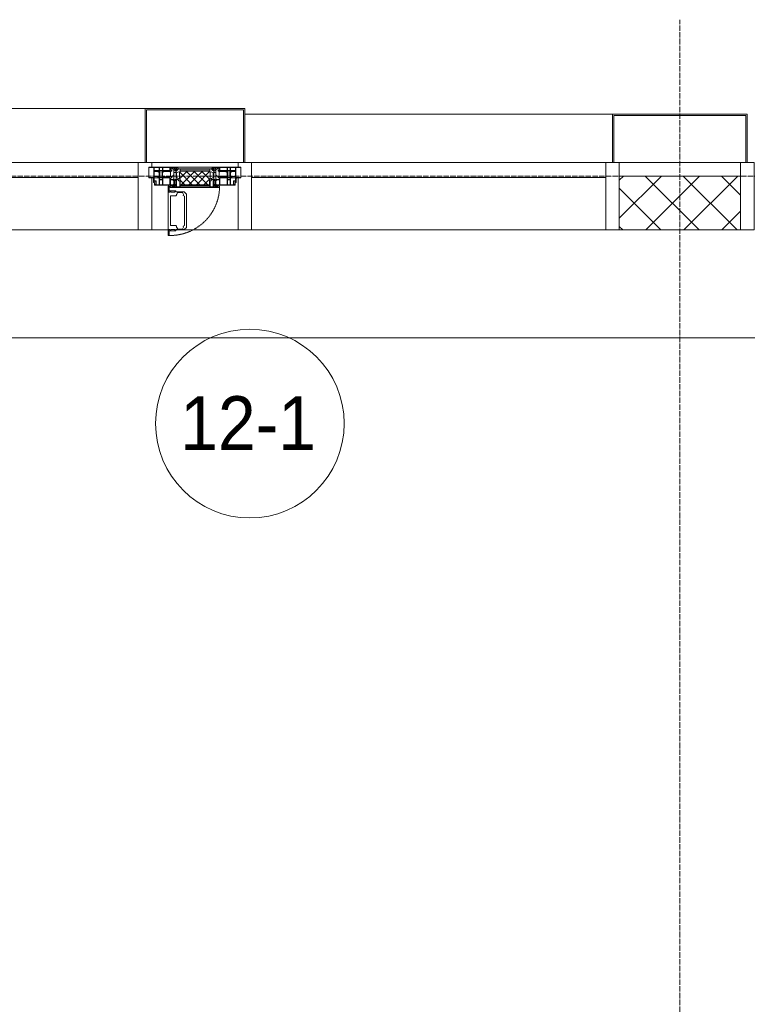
# Model space of a CAD drawing. Header units: millimetres. Extents: x 5617 to 112069, y 7718 to 237687.
# Tile 41 of 62: x 59096 to 61796, y 74527 to 78180. Entities that reach past the tile are written whole.
import ezdxf

# ---------------------------------------------------------------- set-up
doc = ezdxf.new("R2010")
doc.units = ezdxf.units.MM
for name, pattern in [('-D1-02х01', [3, 2, -1]), ('ADSK_Линия сетки', [25, 20, -2.5, 0, -2.5]), ('Линия сетки', [25, 20, -2.5, 0, -2.5])]:
    doc.linetypes.add(name, pattern=pattern)
for name, color, linetype, lineweight in [('Импосты витража', 7, 'Continuous', 18), ('Колонны', 7, 'Continuous', 18), ('Марки помещений', 7, 'Continuous', 20), ('Окна', 7, 'Continuous', 18), ('Оси', 7, 'Continuous', 9), ('Панели витража', 7, 'Continuous', 18), ('Перекрытия', 7, 'Continuous', 18), ('Стены разрез', 7, 'Continuous', 40), ('Элементы узлов', 7, 'Continuous', 18)]:
    doc.layers.add(name, color=color, linetype=linetype, lineweight=lineweight)
doc.styles.add('Arial_3', font='arial.ttf', dxfattribs={"width": 0.9, "height": 200})

# ---------------------------------------------------------------- blocks, each defined once
blk = doc.blocks.new('135_SLK_K1_AR_rvt-1-МКСС_K1_L26_85_950_1')
at = {"layer": 'Перекрытия', "color": 253, "true_color": 0xaaaaaa}
blk.add_line((47950, 77000), (43350, 77000), dxfattribs=at)
blk = doc.blocks.new('Rectangular Mullion - R_StandardFrame_50Wx250H-3997581-МКСС_K1_L26_85_950_1')
at = {"layer": 'Импосты витража', "color": 253, "lineweight": 5, "true_color": 0xaaaaaa}
blk.add_line((17725, 77650), (18175, 77650), dxfattribs=at)
blk = doc.blocks.new('Rectangular Mullion - R_StandardFrame_50Wx250H-V64-МКСС_K1_L26_85_950_1')
at = {"layer": 'Импосты витража', "color": 253, "lineweight": 5, "true_color": 0xaaaaaa}
for p, q in [((-25, -250), (-25, 0)), ((-25, 0), (0, 0)), ((5, 0), (25, 0)), ((25, 0), (25, -250)), ((25, -250), (-25, -250))]:
    blk.add_line(p, q, dxfattribs=at)
blk = doc.blocks.new('A_PAN_Створка - 383мм П-7_2-V74-МКСС_K1_L26_85_950_1')
at = {"layer": 'Панели витража', "lineweight": 5}
h = blk.add_hatch(dxfattribs=at)
h.set_pattern_fill('FP_25', color=256, style=0, pattern_type=2)
h.set_pattern_definition([(225, (44950, 77650), (14.1421356, -14.1421356), []), (315, (44950, 77650), (14.1421356, 14.1421356), [])])
h.paths.add_polyline_path([(53.6, 82.7), (-54.6, 81.8), (-54.6, 63.4), (-57.2, 60.8), (-57.2, 36.4), (-54.9, 34.1), (-54.5, 31.8), (54.5, 31.8), (54.9, 34.1), (57.2, 36.4), (57.2, 60.8), (54.6, 63.4), (54.6, 81.8)])
at = {"layer": 'Окна', "lineweight": 5}
for p, q in [((95.1, 270.5), (95.1, 252.9)), ((99.6, 270.5), (95.1, 270.5)), ((97.9, 262.4), (95.1, 262.4)), ((97.9, 262.4), (97.9, 248.4)), ((99.6, 270.5), (99.6, 87.5)), ((39.7, 249), (31.1, 240.4)), ((31.1, 117.6), (31.1, 240.4)), ((41.4, 234.2), (39.1, 233.8)), ((39.1, 179), (39.1, 233.8)), ((70.1, 249), (39.7, 249)), ((41.4, 234.2), (43.5, 236.3)), ((45, 244.7), (42.3, 239.8)), ((42.3, 239.8), (43.5, 236.3)), ((45.9, 246.8), (45, 244.7)), ((63.3, 246.8), (45.9, 246.8)), ((64.1, 245), (63.3, 246.8)), ((64.1, 245), (66.7, 241)), ((66.7, 241), (68.6, 239.7)), ((68.6, 239.7), (68.6, 236.4)), ((68.6, 236.4), (71.1, 233.9)), ((70.1, 252.9), (70.1, 249)), ((95.1, 252.9), (70.1, 252.9)), ((71.1, 233.9), (89.5, 233.9)), ((74.1, 248.4), (74.1, 252.9)), ((89.1, 248.4), (74.1, 248.4)), ((89.1, 252.9), (89.1, 248.4)), ((89.5, 233.9), (90.6, 232.8)), ((90.6, 125.2), (90.6, 232.8)), ((93.1, 248.4), (93.1, 252.9)), ((97.9, 248.4), (93.1, 248.4)), ((39.1, 179), (39.1, 124.2)), ((39.7, 109), (31.1, 117.6)), ((41.4, 123.8), (39.1, 124.2)), ((41.4, 123.8), (43.5, 121.7)), ((42.3, 118.2), (43.5, 121.7)), ((45, 113.3), (42.3, 118.2)), ((45.9, 111.2), (45, 113.3)), ((63.3, 111.2), (45.9, 111.2)), ((64.1, 113), (63.3, 111.2)), ((64.1, 113), (66.7, 117)), ((66.7, 117), (68.6, 118.3)), ((68.6, 121.6), (71.1, 124.1)), ((68.6, 118.3), (68.6, 121.6)), ((71.1, 124.1), (89.5, 124.1)), ((74.1, 109.6), (74.1, 105.1)), ((89.1, 109.6), (74.1, 109.6)), ((89.1, 105.1), (89.1, 109.6)), ((89.5, 124.1), (90.6, 125.2)), ((93.1, 109.6), (93.1, 105.1)), ((97.9, 109.6), (93.1, 109.6)), ((97.9, 95.6), (97.9, 109.6)), ((-153, 73.5), (-150, 73.5)), ((-153, 60), (-153, 73.5)), ((-150, 84), (-78, 84)), ((-150, 73.5), (-150, 84)), ((-91.5, 92), (91.5, 92)), ((-91.5, 87.5), (-91.5, 92)), ((-73.9, 87.5), (-91.5, 87.5)), ((-78, 84), (-73.9, 84)), ((-78, 84), (-78, 23.5)), ((-73.9, 62.5), (-73.9, 87.5)), ((70.1, 109), (39.7, 109)), ((70.1, 105.1), (70.1, 109)), ((95.1, 105.1), (70.1, 105.1)), ((73.9, 87.5), (73.9, 62.5)), ((91.5, 87.5), (73.9, 87.5)), ((73.9, 84), (78, 84)), ((78, 84), (150, 84)), ((78, 23.5), (78, 84)), ((91.5, 92), (91.5, 87.5)), ((95.1, 87.5), (95.1, 105.1)), ((97.9, 95.6), (95.1, 95.6)), ((99.6, 87.5), (95.1, 87.5)), ((150, 84), (150, 73.5)), ((150, 73.5), (153, 73.5)), ((153, 73.5), (153, 60)), ((-171, 57), (-156, 57)), ((-171, 17), (-171, 57)), ((-70, 62.5), (-73.9, 62.5)), ((-70, 32.1), (-70, 62.5)), ((70, 62.5), (70, 32.1)), ((73.9, 62.5), (70, 62.5)), ((156, 57), (171, 57)), ((171, 57), (171, 17)), ((-67.9, 17), (-171, 17)), ((-78, 23.5), (-67.9, 23.5)), ((-61.4, 23.5), (-70, 32.1)), ((-67.9, 23.5), (-64.6, 26.8)), ((-67.9, 17), (-67.9, 23.5)), ((-61.4, 23.5), (-67.9, 17)), ((67.9, 17), (-67.9, 17)), ((-67.9, 17), (67.9, 17)), ((-64.6, 26.8), (-61.4, 23.5)), ((61.4, 23.5), (-61.4, 23.5)), ((70, 32.1), (61.4, 23.5)), ((61.4, 23.5), (64.6, 26.8)), ((67.9, 17), (61.4, 23.5)), ((64.6, 26.8), (67.9, 23.5)), ((67.9, 23.5), (67.9, 17)), ((67.9, 23.5), (78, 23.5)), ((171, 17), (67.9, 17))]:
    blk.add_line(p, q, dxfattribs=at)
at = {"layer": 'Окна', "color": 253, "lineweight": 5, "true_color": 0xaaaaaa}
for p, q in [((-152, 20), (-152, 73.5)), ((-150.5, 69.5), (-150.5, 73.5)), ((-148.5, 82.5), (-132.4, 82.5)), ((-148.5, 81), (-148.5, 82.5)), ((-143.5, 81), (-148.5, 81)), ((-145, 69.5), (-145, 79.5)), ((-143.5, 68), (-143.5, 81)), ((-132.4, 56.6), (-132.4, 82.5)), ((-131, 82.5), (-120.8, 82.5)), ((-131, 82.5), (-131, 64.6)), ((-120.8, 82.5), (-120.8, 64.6)), ((-119.3, 82.5), (-92.5, 82.5)), ((-119.3, 56.6), (-119.3, 82.5)), ((-92.5, 56.6), (-92.5, 82.5)), ((-90.8, 82.5), (-79.5, 82.5)), ((-90.8, 64.6), (-90.8, 82.5)), ((-85, 84), (-85, 87.5)), ((-85, 87.5), (-78, 87.5)), ((-78, 84), (-85, 84)), ((-79.5, 82.5), (-79.5, 80.6)), ((-79.5, 80.6), (-78, 80.6)), ((-78, 87.5), (-78, 84)), ((78, 87.5), (78, 84)), ((85, 87.5), (78, 87.5)), ((78, 84), (85, 84)), ((79.5, 80.6), (78, 80.6)), ((90.8, 82.5), (79.5, 82.5)), ((79.5, 82.5), (79.5, 80.6)), ((85, 84), (85, 87.5)), ((90.8, 64.6), (90.8, 82.5)), ((119.3, 82.5), (92.5, 82.5)), ((92.5, 56.6), (92.5, 82.5)), ((119.3, 56.6), (119.3, 82.5)), ((120.8, 82.5), (120.8, 64.6)), ((131, 82.5), (120.8, 82.5)), ((131, 82.5), (131, 64.6)), ((132.4, 56.6), (132.4, 82.5)), ((148.5, 82.5), (132.4, 82.5)), ((143.5, 81), (148.5, 81)), ((143.5, 68), (143.5, 81)), ((145, 69.5), (145, 79.5)), ((148.5, 81), (148.5, 82.5)), ((150.5, 69.5), (150.5, 73.5)), ((152, 20), (152, 73.5)), ((-171, 55.5), (-152, 55.5)), ((-145, 69.5), (-150.5, 69.5)), ((-150.5, 33.6), (-150.5, 68)), ((-150.5, 68), (-143.5, 68)), ((-150.5, 56.6), (-132.4, 56.6)), ((-136.4, 52.4), (-150.5, 52.4)), ((-137.2, 54.8), (-135.8, 50.8)), ((-132.5, 54.8), (-137.2, 54.8)), ((-132.1, 49), (-135.8, 50.8)), ((-132.1, 36.8), (-135.8, 35)), ((-132.5, 53.8), (-133.4, 52)), ((-133.4, 52), (-130.1, 50.4)), ((-132.5, 53.8), (-132.5, 54.8)), ((-132.1, 49), (-132.1, 36.8)), ((-131, 64.6), (-120.8, 64.6)), ((-131, 56.5), (-131, 62.6)), ((-120.8, 62.6), (-131, 62.6)), ((-131, 56.5), (-120.8, 56.5)), ((-131, 55.1), (-131, 52.7)), ((-120.8, 55.1), (-131, 55.1)), ((-129.4, 51.1), (-131, 52.7)), ((-130.1, 50.4), (-129.4, 51.1)), ((-130.1, 35.3), (-130.1, 50.4)), ((-122.4, 51.1), (-120.8, 52.7)), ((-121.7, 50.4), (-122.4, 51.1)), ((-118.4, 52), (-121.7, 50.4)), ((-121.7, 35.3), (-121.7, 50.4)), ((-120.8, 56.5), (-120.8, 62.6)), ((-120.8, 55.1), (-120.8, 52.7)), ((-119.7, 49), (-115.9, 50.8)), ((-119.7, 49), (-119.7, 36.8)), ((-119.7, 36.8), (-115.9, 35)), ((-92.5, 56.6), (-119.3, 56.6)), ((-119.3, 54.8), (-114.6, 54.8)), ((-119.3, 53.8), (-119.3, 54.8)), ((-119.3, 53.8), (-118.4, 52)), ((-114.6, 54.8), (-115.9, 50.8)), ((-94.1, 52.5), (-115.3, 52.5)), ((-89.9, 50.9), (-94.1, 52.5)), ((-80.1, 64.6), (-90.8, 64.6)), ((-90.8, 62.7), (-90.8, 56.6)), ((-80.4, 62.7), (-90.8, 62.7)), ((-90.8, 56.6), (-85.9, 56.6)), ((-89.9, 52.2), (-88.6, 53.5)), ((-89.9, 52.2), (-89.9, 50.9)), ((-89.9, 35.1), (-89.9, 50.9)), ((-85.9, 53.5), (-88.6, 53.5)), ((-85.9, 56.6), (-85.9, 53.5)), ((-85.9, 53.5), (-78, 45.6)), ((-80.4, 61.1), (-80.4, 62.7)), ((-78, 61.1), (-80.4, 61.1)), ((-80.1, 66.1), (-80.1, 64.6)), ((-78, 66.1), (-80.1, 66.1)), ((-78, 66.1), (-78, 61.1)), ((-78, 45.6), (-78, 36.8)), ((-78, 36.8), (-70, 36.8)), ((-70, 36.8), (-70, 33.8)), ((70, 36.8), (70, 33.8)), ((78, 36.8), (70, 36.8)), ((78, 66.1), (78, 61.1)), ((78, 66.1), (80.1, 66.1)), ((78, 61.1), (80.4, 61.1)), ((85.9, 53.5), (78, 45.6)), ((78, 45.6), (78, 36.8)), ((80.1, 66.1), (80.1, 64.6)), ((80.1, 64.6), (90.8, 64.6)), ((80.4, 62.7), (90.8, 62.7)), ((80.4, 61.1), (80.4, 62.7)), ((85.9, 56.6), (85.9, 53.5)), ((90.8, 56.6), (85.9, 56.6)), ((85.9, 53.5), (88.6, 53.5)), ((89.9, 52.2), (88.6, 53.5)), ((89.9, 50.9), (94.1, 52.5)), ((89.9, 52.2), (89.9, 50.9)), ((89.9, 35.1), (89.9, 50.9)), ((90.8, 62.7), (90.8, 56.6)), ((92.5, 56.6), (119.3, 56.6)), ((94.1, 52.5), (115.3, 52.5)), ((114.6, 54.8), (115.9, 50.8)), ((119.3, 54.8), (114.6, 54.8)), ((119.7, 49), (115.9, 50.8)), ((119.7, 36.8), (115.9, 35)), ((119.3, 53.8), (118.4, 52)), ((118.4, 52), (121.7, 50.4)), ((119.3, 53.8), (119.3, 54.8)), ((119.7, 49), (119.7, 36.8)), ((131, 64.6), (120.8, 64.6)), ((120.8, 56.5), (120.8, 62.6)), ((120.8, 62.6), (131, 62.6)), ((131, 56.5), (120.8, 56.5)), ((120.8, 55.1), (120.8, 52.7)), ((120.8, 55.1), (131, 55.1)), ((122.4, 51.1), (120.8, 52.7)), ((121.7, 50.4), (122.4, 51.1)), ((121.7, 35.3), (121.7, 50.4)), ((129.4, 51.1), (131, 52.7)), ((130.1, 50.4), (129.4, 51.1)), ((133.4, 52), (130.1, 50.4)), ((130.1, 35.3), (130.1, 50.4)), ((131, 56.5), (131, 62.6)), ((131, 55.1), (131, 52.7)), ((132.1, 49), (135.8, 50.8)), ((132.1, 49), (132.1, 36.8)), ((132.1, 36.8), (135.8, 35)), ((150.5, 56.6), (132.4, 56.6)), ((132.5, 54.8), (137.2, 54.8)), ((132.5, 53.8), (132.5, 54.8)), ((132.5, 53.8), (133.4, 52)), ((137.2, 54.8), (135.8, 50.8)), ((136.4, 52.4), (150.5, 52.4)), ((150.5, 68), (143.5, 68)), ((145, 69.5), (150.5, 69.5)), ((150.5, 33.6), (150.5, 68)), ((171, 55.5), (152, 55.5)), ((-171, 18.5), (-153.5, 18.5)), ((-153.5, 18.5), (-152, 20)), ((-136.3, 33.6), (-150.5, 33.6)), ((-150.5, 29.4), (-132.4, 29.4)), ((-150.5, 17), (-150.5, 29.4)), ((-132.4, 18.6), (-150.5, 18.6)), ((-137.2, 31), (-135.8, 35)), ((-132.5, 31), (-137.2, 31)), ((-133.4, 33.7), (-130.1, 35.3)), ((-132.5, 31.9), (-133.4, 33.7)), ((-132.5, 31.9), (-132.5, 31)), ((-132.4, 29.4), (-132.4, 18.6)), ((-129.4, 34.6), (-131, 33)), ((-131, 30.9), (-131, 33)), ((-120.8, 30.9), (-131, 30.9)), ((-131, 29.5), (-120.8, 29.5)), ((-131, 18.2), (-131, 29.5)), ((-120.8, 18.2), (-131, 18.2)), ((-130.1, 35.3), (-129.4, 34.6)), ((-121.7, 35.3), (-122.4, 34.6)), ((-122.4, 34.6), (-120.8, 33)), ((-118.4, 33.7), (-121.7, 35.3)), ((-120.8, 30.9), (-120.8, 33)), ((-120.8, 18.2), (-120.8, 29.5)), ((-119.3, 31.9), (-118.4, 33.7)), ((-119.3, 31.9), (-119.3, 31)), ((-119.3, 31), (-114.6, 31)), ((-92.5, 29.4), (-119.3, 29.4)), ((-119.3, 29.4), (-119.3, 18.6)), ((-119.3, 18.6), (-92.5, 18.6)), ((-114.6, 31), (-115.9, 35)), ((-94.1, 33.5), (-115.4, 33.5)), ((-89.9, 35.1), (-94.1, 33.5)), ((-92.5, 18.6), (-92.5, 29.4)), ((-90.8, 18.5), (-90.8, 29.4)), ((-90.8, 29.4), (-85.9, 29.4)), ((-87.3, 18.5), (-90.8, 18.5)), ((-89.9, 32.5), (-89.9, 35.1)), ((-85.9, 32.5), (-89.9, 32.5)), ((-87.3, 21.9), (-85.9, 21.9)), ((-87.3, 20.4), (-87.3, 21.9)), ((-87.3, 20.4), (-87.3, 18.5)), ((-84.8, 20.4), (-87.3, 20.4)), ((-85.9, 29.4), (-85.9, 32.5)), ((-85.9, 21.9), (-85.9, 29.4)), ((-85.9, 18.2), (-85.9, 20.4)), ((-75.9, 18.2), (-85.9, 18.2)), ((-83.4, 20.4), (-84.8, 20.4)), ((-70, 33.8), (-83.4, 20.4)), ((-75.9, 23.5), (-73, 23.5)), ((-75.9, 21.5), (-75.9, 23.5)), ((-75.9, 21.5), (-75.9, 18.2)), ((-74.9, 21.5), (-75.9, 21.5)), ((-74.9, 17.9), (-74.9, 21.5)), ((-68.9, 17.9), (-74.9, 17.9)), ((-67.2, 29.3), (-73, 23.5)), ((-68.9, 21.5), (-68.9, 17.9)), ((-67.9, 21.5), (-68.9, 21.5)), ((-67.9, 23.5), (-64.6, 26.8)), ((-67.9, 21.5), (-67.9, 23.5)), ((-64.6, 26.8), (-67.2, 29.3)), ((64.6, 26.8), (67.2, 29.3)), ((67.9, 23.5), (64.6, 26.8)), ((67.2, 29.3), (73, 23.5)), ((67.9, 21.5), (67.9, 23.5)), ((67.9, 21.5), (68.9, 21.5)), ((68.9, 21.5), (68.9, 17.9)), ((68.9, 17.9), (74.9, 17.9)), ((70, 33.8), (83.4, 20.4)), ((75.9, 23.5), (73, 23.5)), ((74.9, 21.5), (75.9, 21.5)), ((74.9, 17.9), (74.9, 21.5)), ((75.9, 21.5), (75.9, 23.5)), ((75.9, 21.5), (75.9, 18.2)), ((75.9, 18.2), (85.9, 18.2)), ((83.4, 20.4), (84.8, 20.4)), ((84.8, 20.4), (87.3, 20.4)), ((85.9, 32.5), (89.9, 32.5)), ((85.9, 29.4), (85.9, 32.5)), ((85.9, 21.9), (85.9, 29.4)), ((90.8, 29.4), (85.9, 29.4)), ((87.3, 21.9), (85.9, 21.9)), ((85.9, 18.2), (85.9, 20.4)), ((87.3, 20.4), (87.3, 21.9)), ((87.3, 20.4), (87.3, 18.5)), ((87.3, 18.5), (90.8, 18.5)), ((89.9, 35.1), (94.1, 33.5)), ((89.9, 32.5), (89.9, 35.1)), ((90.8, 18.5), (90.8, 29.4)), ((92.5, 18.6), (92.5, 29.4)), ((92.5, 29.4), (119.3, 29.4)), ((119.3, 18.6), (92.5, 18.6)), ((94.1, 33.5), (115.4, 33.5)), ((114.6, 31), (115.9, 35)), ((119.3, 31), (114.6, 31)), ((118.4, 33.7), (121.7, 35.3)), ((119.3, 31.9), (118.4, 33.7)), ((119.3, 31.9), (119.3, 31)), ((119.3, 29.4), (119.3, 18.6)), ((122.4, 34.6), (120.8, 33)), ((120.8, 30.9), (120.8, 33)), ((120.8, 30.9), (131, 30.9)), ((120.8, 18.2), (120.8, 29.5)), ((131, 29.5), (120.8, 29.5)), ((120.8, 18.2), (131, 18.2)), ((121.7, 35.3), (122.4, 34.6)), ((130.1, 35.3), (129.4, 34.6)), ((129.4, 34.6), (131, 33)), ((133.4, 33.7), (130.1, 35.3)), ((131, 30.9), (131, 33)), ((131, 18.2), (131, 29.5)), ((150.5, 29.4), (132.4, 29.4)), ((132.4, 29.4), (132.4, 18.6)), ((132.4, 18.6), (150.5, 18.6)), ((132.5, 31.9), (133.4, 33.7)), ((132.5, 31.9), (132.5, 31)), ((132.5, 31), (137.2, 31)), ((137.2, 31), (135.8, 35)), ((136.3, 33.6), (150.5, 33.6)), ((150.5, 17), (150.5, 29.4)), ((153.5, 18.5), (152, 20)), ((171, 18.5), (153.5, 18.5))]:
    blk.add_line(p, q, dxfattribs=at)
at = {"layer": 'Окна', "linetype": '-D1-02х01', "lineweight": 5}
blk.add_arc((91.4, 87.5), 183, 88.8555, 178.5909, dxfattribs=at)
at = {"layer": 'Окна', "lineweight": 5}
for centre, start, end in [((-156, 60), 270, 360), ((156, 60), 180, 270)]:
    blk.add_arc(centre, 3, start, end, dxfattribs=at)
at = {"layer": 'Элементы узлов', "color": 253, "lineweight": 5, "true_color": 0xaaaaaa}
for p, q in [((-91.5, 92), (-91.5, 87.5)), ((-91.5, 92), (91.5, 92)), ((-91.5, 87.5), (-73.9, 87.5)), ((-83.4, 90.3), (-69.4, 90.3)), ((-83.4, 90.3), (-83.4, 87.5)), ((-73.9, 87.5), (-73.9, 62.5)), ((-69.4, 85.5), (-73.9, 85.5)), ((-73.9, 81.5), (-69.4, 81.5)), ((-69.4, 90.3), (-69.4, 85.5)), ((-69.4, 81.5), (-69.4, 66.5)), ((-67.9, 89.3), (-66.9, 90.3)), ((-67.9, 62.5), (-67.9, 89.3)), ((-66.9, 90.3), (-57.4, 90.3)), ((-57.4, 90.3), (-56.4, 89.4)), ((-56.4, 89.4), (-56.4, 67.7)), ((-53.9, 90.3), (-54.9, 89.3)), ((-54.9, 89.3), (-54.9, 85.6)), ((-54.9, 85.6), (-53.9, 84.6)), ((-54.9, 81.9), (-53.8, 83)), ((-54.9, 63.5), (-54.9, 81.9)), ((-53.6, 82.7), (-54.6, 81.8)), ((-54.6, 81.8), (-54.6, 63.4)), ((53.9, 90.3), (-53.9, 90.3)), ((-53.9, 84.6), (53.9, 84.6)), ((53.8, 83), (-53.8, 83)), ((53.6, 82.7), (-53.6, 82.7)), ((54.6, 81.8), (53.6, 82.7)), ((54.9, 81.9), (53.8, 83)), ((53.9, 90.3), (54.9, 89.3)), ((54.9, 85.6), (53.9, 84.6)), ((54.6, 63.4), (54.6, 81.8)), ((54.9, 89.3), (54.9, 85.6)), ((54.9, 63.5), (54.9, 81.9)), ((57.4, 90.3), (56.4, 89.4)), ((56.4, 89.4), (56.4, 67.7)), ((66.9, 90.3), (57.4, 90.3)), ((67.9, 89.3), (66.9, 90.3)), ((67.9, 62.5), (67.9, 89.3)), ((69.4, 90.3), (69.4, 85.5)), ((83.4, 90.3), (69.4, 90.3)), ((69.4, 85.5), (73.9, 85.5)), ((69.4, 81.5), (69.4, 66.5)), ((73.9, 81.5), (69.4, 81.5)), ((91.5, 87.5), (73.9, 87.5)), ((73.9, 87.5), (73.9, 62.5)), ((83.4, 90.3), (83.4, 87.5)), ((91.5, 92), (91.5, 87.5)), ((-69.4, 66.5), (-73.9, 66.5)), ((-73.9, 62.5), (-70, 62.5)), ((-70, 62.5), (-70, 32.1)), ((-61.7, 62.5), (-67.9, 62.5)), ((-66, 56.5), (-67.8, 55.7)), ((-67.8, 55.7), (-67.8, 38.3)), ((-67.8, 38.3), (-65.7, 37.4)), ((-66, 56.5), (-62, 59.1)), ((-65.7, 37.4), (-60.8, 34.7)), ((-62, 59.1), (-60.7, 61)), ((-60.1, 67.7), (-61.7, 64.9)), ((-61.7, 64.9), (-61.7, 62.5)), ((-60.7, 61), (-57.4, 61)), ((-56.4, 67.7), (-60.1, 67.7)), ((-57.4, 61), (-54.9, 63.5)), ((-54.6, 63.4), (-57.2, 60.8)), ((-57.2, 60.8), (-57.2, 36.4)), ((57.2, 60.8), (54.6, 63.4)), ((57.4, 61), (54.9, 63.5)), ((56.4, 67.7), (60.1, 67.7)), ((57.2, 36.4), (57.2, 60.8)), ((60.7, 61), (57.4, 61)), ((60.1, 67.7), (61.7, 64.9)), ((62, 59.1), (60.7, 61)), ((65.7, 37.4), (60.8, 34.7)), ((61.7, 64.9), (61.7, 62.5)), ((61.7, 62.5), (67.9, 62.5)), ((66, 56.5), (62, 59.1)), ((67.8, 38.3), (65.7, 37.4)), ((66, 56.5), (67.8, 55.7)), ((67.8, 55.7), (67.8, 38.3)), ((69.4, 66.5), (73.9, 66.5)), ((70, 62.5), (70, 32.1)), ((73.9, 62.5), (70, 62.5)), ((-70, 32.1), (-61.4, 23.5)), ((61.4, 23.5), (-61.4, 23.5)), ((-60.8, 34.7), (-57.3, 35.9)), ((-55.2, 33.8), (-57.3, 35.9)), ((-57.2, 36.4), (-54.9, 34.1)), ((-55.2, 33.8), (-54.8, 31.5)), ((-54.9, 34.1), (-54.5, 31.8)), ((-53.9, 30.5), (-54.9, 29.5)), ((-54.9, 29.5), (-54.9, 25.8)), ((-54.9, 25.8), (-53.9, 24.8)), ((0, 31.5), (-54.8, 31.5)), ((-54.5, 31.8), (54.5, 31.8)), ((53.9, 30.5), (-53.9, 30.5)), ((-53.9, 24.8), (53.9, 24.8)), ((0, 31.5), (54.8, 31.5)), ((53.9, 30.5), (54.9, 29.5)), ((54.9, 25.8), (53.9, 24.8)), ((54.5, 31.8), (54.9, 34.1)), ((55.2, 33.8), (54.8, 31.5)), ((54.9, 34.1), (57.2, 36.4)), ((54.9, 29.5), (54.9, 25.8)), ((55.2, 33.8), (57.3, 35.9)), ((60.8, 34.7), (57.3, 35.9)), ((70, 32.1), (61.4, 23.5))]:
    blk.add_line(p, q, dxfattribs=at)
blk = doc.blocks.new('System Panel - A_PAN_Glass-7463617-МКСС_K1_L26_85_950_1')
at = {"layer": 'Панели витража', "color": 253, "lineweight": 5, "true_color": 0xaaaaaa}
for p, q in [((657.5, 55), (-657.5, 55)), ((-657.5, 55), (-657.5, 0)), ((657.5, 0), (657.5, 55)), ((-657.5, 0), (657.5, 0))]:
    blk.add_line(p, q, dxfattribs=at)
blk = doc.blocks.new('Rectangular Mullion - R_StandardFrame_50Wx250H-5317618-МКСС_K1_L26_85_950_1')
at = {"layer": 'Импосты витража', "color": 253, "lineweight": 5, "true_color": 0xaaaaaa}
for p, q in [((19590, 77650), (19910, 77650)), ((19590, 77400), (19650.4, 77400)), ((19679.9, 77400), (19910, 77400))]:
    blk.add_line(p, q, dxfattribs=at)
blk = doc.blocks.new('Rectangular Mullion - R_StandardFrame_50Wx250H-5317613-МКСС_K1_L26_85_950_1')
at = {"layer": 'Импосты витража', "color": 253, "lineweight": 5, "true_color": 0xaaaaaa}
blk.add_line((16360, 77400), (17675, 77400), dxfattribs=at)
blk = doc.blocks.new('Rectangular Mullion - R_StandardFrame_50Wx250H-V65-МКСС_K1_L26_85_950_1')
at = {"layer": 'Импосты витража', "color": 253, "lineweight": 5, "true_color": 0xaaaaaa}
for p, q in [((-25, -250), (-25, 0)), ((-25, 0), (0, 0)), ((5, 0), (25, 0)), ((25, 0), (25, -17)), ((25, -57), (25, -250)), ((25, -250), (-25, -250))]:
    blk.add_line(p, q, dxfattribs=at)
blk = doc.blocks.new('Rectangular Mullion - R_StandardFrame_50Wx250H-V67-МКСС_K1_L26_85_950_1')
at = {"layer": 'Импосты витража', "color": 253, "lineweight": 5, "true_color": 0xaaaaaa}
for p, q in [((-25, -17), (-25, 0)), ((-25, 0), (-5, 0)), ((0, 0), (25, 0)), ((25, 0), (25, -250)), ((-25, -250), (-25, -57)), ((25, -250), (-25, -250))]:
    blk.add_line(p, q, dxfattribs=at)
blk = doc.blocks.new('System Panel - A_PAN_Glass-7462876-МКСС_K1_L26_85_950_1')
at = {"layer": 'Панели витража', "color": 253, "lineweight": 5, "true_color": 0xaaaaaa}
for p, q in [((657.5, 55), (-657.5, 55)), ((-657.5, 55), (-657.5, 0)), ((657.5, 0), (657.5, 55)), ((-657.5, 0), (657.5, 0))]:
    blk.add_line(p, q, dxfattribs=at)
blk = doc.blocks.new('Rectangular Mullion - R_StandardFrame_50Wx250H-5425755-МКСС_K1_L26_85_950_1')
at = {"layer": 'Импосты витража', "color": 253, "lineweight": 5, "true_color": 0xaaaaaa}
blk.add_line((19960, 77400), (21275, 77400), dxfattribs=at)
blk = doc.blocks.new('Rectangular Mullion - R_StandardFrame_50Wx250H-7462875-МКСС_K1_L26_85_950_1')
at = {"layer": 'Импосты витража', "color": 253, "lineweight": 5, "true_color": 0xaaaaaa}
for p, q in [((-25, -250), (-25, 0)), ((-25, 0), (-5, 0)), ((0, 0), (25, 0)), ((25, 0), (25, -250)), ((25, -250), (-25, -250))]:
    blk.add_line(p, q, dxfattribs=at)
blk = doc.blocks.new('A_SLK_PAN_Type1 - Прямой тип панели-6618155-МКСС_K1_L26_85_950_1')
at = {"layer": 'Колонны', "lineweight": 5}
for p, q in [((-250, 180), (250, 180)), ((-250, 0), (-250, 180)), ((-245, 175), (-245, 0)), ((245, 175), (-245, 175)), ((245, 0), (245, 175)), ((250, 180), (250, 0)), ((-245, 0), (-250, 0)), ((250, 0), (245, 0))]:
    blk.add_line(p, q, dxfattribs=at)
blk = doc.blocks.new('A_SLK_PAN_Type1 - Прямой тип панели Ф-1_1-7447221-МКСС_K1_L26_85_950_1')
at = {"layer": 'Колонны', "lineweight": 5}
for p, q in [((-185, 200), (185, 200)), ((-185, 0), (-185, 200)), ((-180, 195), (-180, 0)), ((180, 195), (-180, 195)), ((180, 0), (180, 195)), ((185, 200), (185, 0)), ((-180, 0), (-185, 0)), ((185, 0), (180, 0))]:
    blk.add_line(p, q, dxfattribs=at)
blk = doc.blocks.new('A_OGR_PAN_Отлив - A_OGR_PAN_Отлив-5755950-МКСС_K1_L26_85_950_1')
at = {"layer": 'Колонны', "color": 253, "lineweight": 5, "true_color": 0xaaaaaa}
blk.add_line((-682.5, -200), (682.5, -200), dxfattribs=at)
blk = doc.blocks.new('A_OGR_PAN_Отлив - A_OGR_PAN_Отлив-5755960-МКСС_K1_L26_85_950_1')
at = {"layer": 'Колонны', "color": 253, "lineweight": 5, "true_color": 0xaaaaaa}
blk.add_line((-682.5, -180), (682.5, -180), dxfattribs=at)
blk = doc.blocks.new('135_SLK_K1_AR_FCD_rvt-1-МКСС_K1_L26_85_950_1')
at = {"layer": 'Стены разрез', "lineweight": 5, "true_color": 0xaaaaaa}
h = blk.add_hatch(dxfattribs=at)
h.set_pattern_fill('FP_5', color=253, style=0, pattern_type=2)
h.set_pattern_definition([(45, (0, 0), (-70.71068, 70.71068), []), (135, (0, 0), (-70.71068, -70.71068), [])])
h.paths.add_polyline_path([(46975, 77400), (46975, 77600), (46525, 77600), (46525, 77400), (46766.3, 77400)])
at = {"layer": 'Стены разрез', "color": 253, "lineweight": 9, "true_color": 0xaaaaaa}
for p, q in [((46975, 77600), (46525, 77600)), ((46525, 77600), (46525, 77400)), ((46975, 77400), (46975, 77600)), ((46525, 77400), (46975, 77400))]:
    blk.add_line(p, q, dxfattribs=at)
at = {"layer": 'Импосты витража', "color": 253, "lineweight": 5, "true_color": 0xaaaaaa, "extrusion": (0, 0, -1)}
for name, p in [('Rectangular Mullion - R_StandardFrame_50Wx250H-V67-МКСС_K1_L26_85_950_1', (-44765, 77650)), ('Rectangular Mullion - R_StandardFrame_50Wx250H-V65-МКСС_K1_L26_85_950_1', (-45135, 77650)), ('Rectangular Mullion - R_StandardFrame_50Wx250H-7462875-МКСС_K1_L26_85_950_1', (-46500, 77650)), ('Rectangular Mullion - R_StandardFrame_50Wx250H-V64-МКСС_K1_L26_85_950_1', (-47000, 77650))]:
    blk.add_blockref(name, p, dxfattribs=at)
at = {"layer": 'Импосты витража', "color": 253, "lineweight": 5, "true_color": 0xaaaaaa}
for name, p in [('Rectangular Mullion - R_StandardFrame_50Wx250H-5317618-МКСС_K1_L26_85_950_1', (25200, 0)), ('Rectangular Mullion - R_StandardFrame_50Wx250H-3997581-МКСС_K1_L26_85_950_1', (28800, 0)), ('Rectangular Mullion - R_StandardFrame_50Wx250H-5317613-МКСС_K1_L26_85_950_1', (27065, 0)), ('Rectangular Mullion - R_StandardFrame_50Wx250H-5425755-МКСС_K1_L26_85_950_1', (25200, 0))]:
    blk.add_blockref(name, p, dxfattribs=at)
at = {"layer": 'Колонны', "color": 253, "lineweight": 5, "true_color": 0xaaaaaa, "rotation": 180}
for name, p in [('A_OGR_PAN_Отлив - A_OGR_PAN_Отлив-5755950-МКСС_K1_L26_85_950_1', (44082.5, 77650)), ('A_OGR_PAN_Отлив - A_OGR_PAN_Отлив-5755960-МКСС_K1_L26_85_950_1', (45817.5, 77650))]:
    blk.add_blockref(name, p, dxfattribs=at)
at = {"layer": 'Колонны', "color": 253, "lineweight": 5, "true_color": 0xaaaaaa}
for name, p in [('A_SLK_PAN_Type1 - Прямой тип панели Ф-1_1-7447221-МКСС_K1_L26_85_950_1', (44950, 77650)), ('A_SLK_PAN_Type1 - Прямой тип панели-6618155-МКСС_K1_L26_85_950_1', (46750, 77650))]:
    blk.add_blockref(name, p, dxfattribs=at)
at = {"layer": 'Панели витража', "color": 253, "lineweight": 5, "true_color": 0xaaaaaa, "rotation": 180}
for name, p in [('System Panel - A_PAN_Glass-7463617-МКСС_K1_L26_85_950_1', (44082.5, 77650)), ('A_PAN_Створка - 383мм П-7_2-V74-МКСС_K1_L26_85_950_1', (44950, 77650)), ('System Panel - A_PAN_Glass-7462876-МКСС_K1_L26_85_950_1', (45817.5, 77650))]:
    blk.add_blockref(name, p, dxfattribs=at)
blk = doc.blocks.new('050_Марка_Помещение - Номер-620969-МКСС_K1_L26_85_950_1')
at = {"layer": 'Марки помещений'}
blk.add_circle((0, 0), 3.5, dxfattribs=at)

msp = doc.modelspace()

# ---------------------------------------------------------------- linework, layer by layer
at = {"layer": 'Оси', "linetype": 'Линия сетки'}
msp.add_line((61546.3, 55648.9), (61546.3, 78180), dxfattribs=at)
at = {"layer": 'Оси', "linetype": 'ADSK_Линия сетки'}
msp.add_line((81346.3, 77600), (26370.3, 77600), dxfattribs=at)

# ---------------------------------------------------------------- block references
at = {"lineweight": 5}
for name in ['135_SLK_K1_AR_FCD_rvt-1-МКСС_K1_L26_85_950_1', '135_SLK_K1_AR_rvt-1-МКСС_K1_L26_85_950_1']:
    msp.add_blockref(name, (14796.3, 0), dxfattribs=at)
at = {"layer": 'Марки помещений', "xscale": 99.99999999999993, "yscale": 99.99999999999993, "zscale": 99.99999999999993}
msp.add_blockref('050_Марка_Помещение - Номер-620969-МКСС_K1_L26_85_950_1', (59950.3, 76681.5), dxfattribs=at)

# ---------------------------------------------------------------- texts
at = {"layer": 'Марки помещений', "lineweight": 9, "insert": (59692.2, 76783.2), "char_height": 200, "width": 620.506, "attachment_point": 1, "style": 'Arial_3'}
msp.add_mtext('12-1', dxfattribs=at)

doc.saveas('drawing.dxf')
